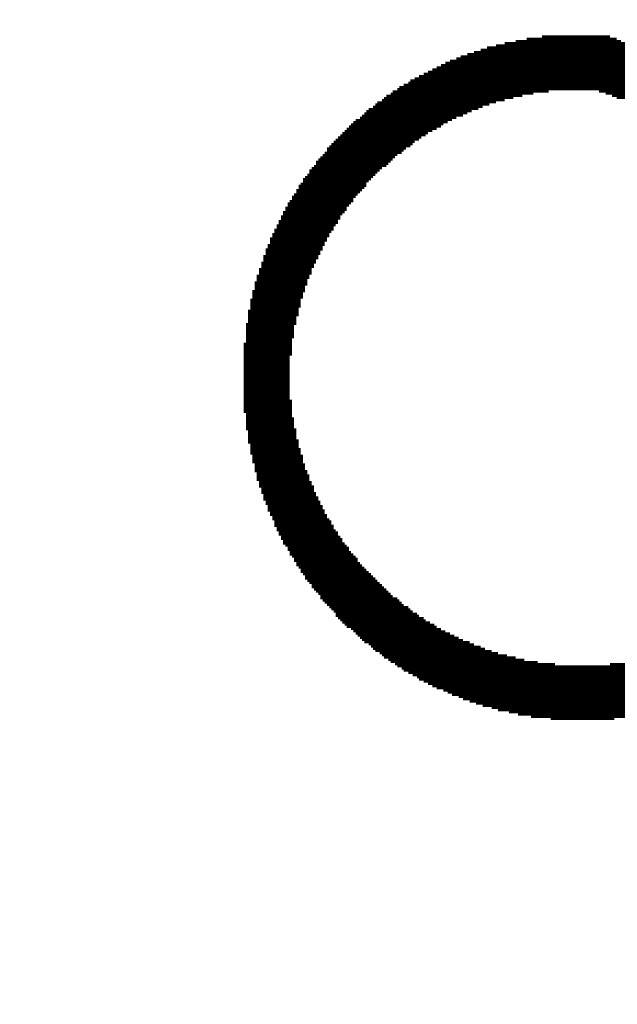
# Model space of a CAD drawing. Header units: millimetres. Extents: x 861 to 1254, y -31 to 249.
# Tile 5 of 49: x 935 to 943, y 123 to 136. Entities that reach past the tile are written whole.
import ezdxf

# ---------------------------------------------------------------- set-up
doc = ezdxf.new("R2010")
doc.units = ezdxf.units.MM
doc.header["$LTSCALE"] = 32.67
doc.header["$PDMODE"] = 3
doc.header["$PDSIZE"] = 0.3125
doc.layers.get('0').update_dxf_attribs({"linetype": 'CONTINUOUS'})
doc.layers.get('Defpoints').update_dxf_attribs({"linetype": 'CONTINUOUS'})
doc.layers.add('尺寸標柱線', color=3, linetype='CONTINUOUS', lineweight=15)
doc.styles.get("Standard").update_dxf_attribs({"font": 'times.ttf', "width": 0.8})
doc.dimstyles.new('ISO-25(2)', dxfattribs={"dimtxt": 3, "dimasz": 2.5, "dimexe": 1, "dimexo": 1, "dimgap": 1, "dimtad": 1, "dimlfac": 0.666667, "dimdsep": 46, "dimtxsty": 'Standard', "dimcen": 2.5, "dimclrd": 3, "dimclre": 3, "dimclrt": 2, "dimadec": 0, "dimazin": 2, "dimtfac": 1, "dimtmove": 0, "dimatfit": 3, "dimfxl": 0, "dimarcsym": 0})

# ---------------------------------------------------------------- blocks, each defined once
blk = doc.blocks.new('*D247')
at = {"layer": 'Defpoints', "color": 0}
for p in [(948.393, 182.277), (948.393, 171.59), (885.909, 94.342)]:
    blk.add_point(p, dxfattribs=at)
at = {"layer": '尺寸標柱線', "color": 3, "lineweight": -2}
blk.add_line((948.393, 172.59), (948.393, 191.058), dxfattribs=at)
at = {"layer": '尺寸標柱線', "color": 2, "insert": (945.863, 187.168), "char_height": 3, "attachment_point": 5, "rotation": 90}
blk.add_mtext('41.66', dxfattribs=at)
blk = doc.blocks.new('*D248')
at = {"layer": 'Defpoints', "color": 0}
for p in [(972.789, 182.318), (972.789, 150.847), (885.909, 94.342)]:
    blk.add_point(p, dxfattribs=at)
at = {"layer": '尺寸標柱線', "color": 3, "lineweight": -2}
blk.add_line((972.789, 151.847), (972.789, 190.975), dxfattribs=at)
at = {"layer": '尺寸標柱線', "color": 2, "insert": (970.259, 187.147), "char_height": 3, "attachment_point": 5, "rotation": 90}
blk.add_mtext('57.92', dxfattribs=at)
blk = doc.blocks.new('*D249')
at = {"layer": 'Defpoints', "color": 0}
for p in [(981.159, 184.186), (981.159, 171.59), (885.909, 94.342)]:
    blk.add_point(p, dxfattribs=at)
at = {"layer": '尺寸標柱線', "color": 3, "lineweight": -2}
blk.add_line((981.159, 172.59), (981.159, 191.002), dxfattribs=at)
at = {"layer": '尺寸標柱線', "color": 2, "insert": (978.629, 188.094), "char_height": 3, "attachment_point": 5, "rotation": 90}
blk.add_mtext('63.5', dxfattribs=at)
blk = doc.blocks.new('*D250')
at = {"layer": 'Defpoints', "color": 0}
for p in [(1015.449, 182.389), (1015.449, 171.59), (885.909, 94.342)]:
    blk.add_point(p, dxfattribs=at)
at = {"layer": '尺寸標柱線', "color": 3, "lineweight": -2}
blk.add_line((1015.449, 172.59), (1015.449, 191.011), dxfattribs=at)
at = {"layer": '尺寸標柱線', "color": 2, "insert": (1012.919, 187.2), "char_height": 3, "attachment_point": 5, "rotation": 90}
blk.add_mtext('86.36', dxfattribs=at)
blk = doc.blocks.new('*D251')
at = {"layer": 'Defpoints', "color": 0}
for p in [(1026.879, 182.233), (1026.879, 169.219), (885.909, 94.342)]:
    blk.add_point(p, dxfattribs=at)
at = {"layer": '尺寸標柱線', "color": 3, "lineweight": -2}
blk.add_line((1026.879, 170.219), (1026.879, 190.862), dxfattribs=at)
at = {"layer": '尺寸標柱線', "color": 2, "insert": (1024.349, 187.048), "char_height": 3, "attachment_point": 5, "rotation": 90}
blk.add_mtext('93.98', dxfattribs=at)
blk = doc.blocks.new('*D252')
at = {"layer": 'Defpoints', "color": 0}
for p in [(987.575, 182.283), (981.369, 139.507), (885.909, 94.342)]:
    blk.add_point(p, dxfattribs=at)
at = {"layer": '尺寸標柱線', "color": 3, "lineweight": -2}
for p, q in [((987.575, 177.283), (987.575, 190.982)), ((981.369, 172.283), (987.575, 177.283)), ((981.369, 140.507), (981.369, 172.283))]:
    blk.add_line(p, q, dxfattribs=at)
at = {"layer": '尺寸標柱線', "color": 2, "insert": (985.044, 187.133), "char_height": 3, "attachment_point": 5, "rotation": 90}
blk.add_mtext('63.64', dxfattribs=at)
blk = doc.blocks.new('*D255')
at = {"layer": 'Defpoints', "color": 0}
for p in [(1025.832, 168.171), (1046.741, 164.566), (885.909, 94.342)]:
    blk.add_point(p, dxfattribs=at)
at = {"layer": '尺寸標柱線', "color": 3, "lineweight": -2}
for p, q in [((1026.832, 168.171), (1036.741, 168.171)), ((1036.741, 168.171), (1041.741, 164.566)), ((1041.741, 164.566), (1055.512, 164.566))]:
    blk.add_line(p, q, dxfattribs=at)
at = {"layer": '尺寸標柱線', "color": 2, "insert": (1051.627, 167.097), "char_height": 3, "attachment_point": 5}
blk.add_mtext('49.22', dxfattribs=at)
blk = doc.blocks.new('*D256')
at = {"layer": 'Defpoints', "color": 0}
for p in [(1014.402, 170.542), (1048.716, 170.542), (885.909, 94.342)]:
    blk.add_point(p, dxfattribs=at)
at = {"layer": '尺寸標柱線', "color": 3, "lineweight": -2}
blk.add_line((1015.402, 170.542), (1055.544, 170.542), dxfattribs=at)
at = {"layer": '尺寸標柱線', "color": 2, "insert": (1052.63, 173.072), "char_height": 3, "attachment_point": 5}
blk.add_mtext('50.8', dxfattribs=at)
blk = doc.blocks.new('*D257')
at = {"layer": 'Defpoints', "color": 0}
for p in [(972.789, 150.847), (1046.724, 150.847), (885.909, 94.342)]:
    blk.add_point(p, dxfattribs=at)
at = {"layer": '尺寸標柱線', "color": 3, "lineweight": -2}
blk.add_line((973.789, 150.847), (1055.396, 150.847), dxfattribs=at)
at = {"layer": '尺寸標柱線', "color": 2, "insert": (1051.56, 153.377), "char_height": 3, "attachment_point": 5}
blk.add_mtext('37.67', dxfattribs=at)
blk = doc.blocks.new('*D258')
at = {"layer": 'Defpoints', "color": 0}
for p in [(981.849, 139.987), (1046.797, 139.987), (885.909, 94.342)]:
    blk.add_point(p, dxfattribs=at)
at = {"layer": '尺寸標柱線', "color": 3, "lineweight": -2}
blk.add_line((982.849, 139.987), (1055.333, 139.987), dxfattribs=at)
at = {"layer": '尺寸標柱線', "color": 2, "insert": (1051.565, 142.517), "char_height": 3, "attachment_point": 5}
blk.add_mtext('30.43', dxfattribs=at)

msp = doc.modelspace()

# ---------------------------------------------------------------- linework, layer by layer
at = {"color": 5}
for points in [[(943.136, 136.008, 0.152, 0.152, 0), (941.429, 136.008, 0.152, 0.152, 0)], [(941.581, 136.039, 0.152, 0.152, 0), (943.044, 136.039, 0.152, 0.152, 0)], [(941.733, 136.069, 0.152, 0.152, 0), (942.983, 136.069, 0.152, 0.152, 0)], [(942.892, 136.1, 0.152, 0.152, 0), (941.947, 136.1, 0.152, 0.152, 0)], [(943.471, 135.886, 0.152, 0.152, 0), (941.002, 135.886, 0.152, 0.152, 0)], [(941.093, 135.917, 0.152, 0.152, 0), (943.379, 135.917, 0.152, 0.152, 0)], [(943.288, 135.947, 0.152, 0.152, 0), (941.185, 135.947, 0.152, 0.152, 0)], [(941.307, 135.978, 0.152, 0.152, 0), (943.227, 135.978, 0.152, 0.152, 0)], [(940.606, 135.734, 0.152, 0.152, 0), (943.867, 135.734, 0.152, 0.152, 0)], [(943.806, 135.764, 0.152, 0.152, 0), (940.667, 135.764, 0.152, 0.152, 0)], [(940.758, 135.795, 0.152, 0.152, 0), (943.715, 135.795, 0.152, 0.152, 0)], [(943.623, 135.825, 0.152, 0.152, 0), (940.819, 135.825, 0.152, 0.152, 0)], [(940.91, 135.856, 0.152, 0.152, 0), (943.562, 135.856, 0.152, 0.152, 0)], [(940.362, 135.612, 0.152, 0.152, 0), (944.202, 135.612, 0.152, 0.152, 0)], [(944.141, 135.642, 0.152, 0.152, 0), (940.423, 135.642, 0.152, 0.152, 0)], [(940.484, 135.673, 0.152, 0.152, 0), (944.05, 135.673, 0.152, 0.152, 0)], [(943.958, 135.703, 0.152, 0.152, 0), (940.545, 135.703, 0.152, 0.152, 0)], [(942.038, 135.459, 0.152, 0.152, 0), (940.088, 135.459, 0.152, 0.152, 0)], [(940.118, 135.49, 0.152, 0.152, 0), (944.538, 135.49, 0.152, 0.152, 0)], [(944.477, 135.52, 0.152, 0.152, 0), (940.179, 135.52, 0.152, 0.152, 0)], [(940.24, 135.551, 0.152, 0.152, 0), (944.385, 135.551, 0.152, 0.152, 0)], [(944.294, 135.581, 0.152, 0.152, 0), (940.301, 135.581, 0.152, 0.152, 0)], [(942.739, 135.459, 0.152, 0.152, 0), (944.629, 135.459, 0.152, 0.152, 0)], [(941.429, 135.338, 0.152, 0.152, 0), (939.874, 135.338, 0.152, 0.152, 0)], [(939.935, 135.368, 0.152, 0.152, 0), (941.551, 135.368, 0.152, 0.152, 0)], [(941.672, 135.399, 0.152, 0.152, 0), (939.966, 135.399, 0.152, 0.152, 0)], [(940.027, 135.429, 0.152, 0.152, 0), (941.825, 135.429, 0.152, 0.152, 0)], [(944.72, 135.429, 0.152, 0.152, 0), (942.831, 135.429, 0.152, 0.152, 0)], [(942.922, 135.399, 0.152, 0.152, 0), (944.781, 135.399, 0.152, 0.152, 0)], [(944.873, 135.368, 0.152, 0.152, 0), (942.983, 135.368, 0.152, 0.152, 0)], [(941.063, 135.216, 0.152, 0.152, 0), (939.722, 135.216, 0.152, 0.152, 0)], [(939.752, 135.246, 0.152, 0.152, 0), (941.124, 135.246, 0.152, 0.152, 0)], [(941.215, 135.277, 0.152, 0.152, 0), (939.783, 135.277, 0.152, 0.152, 0)], [(939.844, 135.307, 0.152, 0.152, 0), (941.307, 135.307, 0.152, 0.152, 0)], [(939.508, 135.063, 0.152, 0.152, 0), (940.697, 135.063, 0.152, 0.152, 0)], [(940.758, 135.094, 0.152, 0.152, 0), (939.539, 135.094, 0.152, 0.152, 0)], [(939.6, 135.124, 0.152, 0.152, 0), (940.85, 135.124, 0.152, 0.152, 0)], [(940.91, 135.155, 0.152, 0.152, 0), (939.63, 135.155, 0.152, 0.152, 0)], [(939.661, 135.185, 0.152, 0.152, 0), (940.971, 135.185, 0.152, 0.152, 0)], [(939.356, 134.941, 0.152, 0.152, 0), (940.484, 134.941, 0.152, 0.152, 0)], [(940.545, 134.972, 0.152, 0.152, 0), (939.417, 134.972, 0.152, 0.152, 0)], [(939.447, 135.002, 0.152, 0.152, 0), (940.575, 135.002, 0.152, 0.152, 0)], [(940.636, 135.033, 0.152, 0.152, 0), (939.478, 135.033, 0.152, 0.152, 0)], [(940.24, 134.789, 0.152, 0.152, 0), (939.204, 134.789, 0.152, 0.152, 0)], [(939.234, 134.819, 0.152, 0.152, 0), (940.27, 134.819, 0.152, 0.152, 0)], [(940.331, 134.85, 0.152, 0.152, 0), (939.265, 134.85, 0.152, 0.152, 0)], [(939.295, 134.88, 0.152, 0.152, 0), (940.362, 134.88, 0.152, 0.152, 0)], [(940.423, 134.911, 0.152, 0.152, 0), (939.326, 134.911, 0.152, 0.152, 0)], [(940.057, 134.667, 0.152, 0.152, 0), (939.082, 134.667, 0.152, 0.152, 0)], [(939.112, 134.697, 0.152, 0.152, 0), (940.118, 134.697, 0.152, 0.152, 0)], [(940.148, 134.728, 0.152, 0.152, 0), (939.143, 134.728, 0.152, 0.152, 0)], [(939.173, 134.758, 0.152, 0.152, 0), (940.179, 134.758, 0.152, 0.152, 0)], [(939.905, 134.545, 0.152, 0.152, 0), (938.96, 134.545, 0.152, 0.152, 0)], [(938.96, 134.515, 0.152, 0.152, 0), (939.874, 134.515, 0.152, 0.152, 0)], [(938.99, 134.576, 0.152, 0.152, 0), (939.935, 134.576, 0.152, 0.152, 0)], [(939.996, 134.606, 0.152, 0.152, 0), (939.021, 134.606, 0.152, 0.152, 0)], [(939.051, 134.637, 0.152, 0.152, 0), (940.027, 134.637, 0.152, 0.152, 0)], [(938.838, 134.393, 0.152, 0.152, 0), (939.722, 134.393, 0.152, 0.152, 0)], [(939.783, 134.423, 0.152, 0.152, 0), (938.868, 134.423, 0.152, 0.152, 0)], [(938.899, 134.454, 0.152, 0.152, 0), (939.813, 134.454, 0.152, 0.152, 0)], [(939.844, 134.484, 0.152, 0.152, 0), (938.929, 134.484, 0.152, 0.152, 0)], [(939.569, 134.24, 0.152, 0.152, 0), (938.716, 134.24, 0.152, 0.152, 0)], [(938.746, 134.271, 0.152, 0.152, 0), (939.6, 134.271, 0.152, 0.152, 0)], [(939.63, 134.301, 0.152, 0.152, 0), (938.777, 134.301, 0.152, 0.152, 0)], [(939.691, 134.362, 0.152, 0.152, 0), (938.807, 134.362, 0.152, 0.152, 0)], [(938.807, 134.332, 0.152, 0.152, 0), (939.661, 134.332, 0.152, 0.152, 0)], [(939.478, 134.118, 0.152, 0.152, 0), (938.624, 134.118, 0.152, 0.152, 0)], [(938.655, 134.149, 0.152, 0.152, 0), (939.508, 134.149, 0.152, 0.152, 0)], [(939.508, 134.179, 0.152, 0.152, 0), (938.685, 134.179, 0.152, 0.152, 0)], [(938.716, 134.21, 0.152, 0.152, 0), (939.539, 134.21, 0.152, 0.152, 0)], [(938.533, 133.966, 0.152, 0.152, 0), (939.326, 133.966, 0.152, 0.152, 0)], [(938.564, 134.027, 0.152, 0.152, 0), (939.386, 134.027, 0.152, 0.152, 0)], [(939.356, 133.996, 0.152, 0.152, 0), (938.564, 133.996, 0.152, 0.152, 0)], [(939.417, 134.057, 0.152, 0.152, 0), (938.594, 134.057, 0.152, 0.152, 0)], [(938.624, 134.088, 0.152, 0.152, 0), (939.447, 134.088, 0.152, 0.152, 0)], [(939.265, 133.875, 0.152, 0.152, 0), (938.472, 133.875, 0.152, 0.152, 0)], [(938.472, 133.844, 0.152, 0.152, 0), (939.234, 133.844, 0.152, 0.152, 0)], [(938.503, 133.905, 0.152, 0.152, 0), (939.295, 133.905, 0.152, 0.152, 0)], [(939.326, 133.935, 0.152, 0.152, 0), (938.533, 133.935, 0.152, 0.152, 0)], [(938.381, 133.722, 0.152, 0.152, 0), (939.143, 133.722, 0.152, 0.152, 0)], [(939.143, 133.692, 0.152, 0.152, 0), (938.381, 133.692, 0.152, 0.152, 0)], [(938.411, 133.783, 0.152, 0.152, 0), (939.204, 133.783, 0.152, 0.152, 0)], [(939.173, 133.753, 0.152, 0.152, 0), (938.411, 133.753, 0.152, 0.152, 0)], [(939.234, 133.814, 0.152, 0.152, 0), (938.442, 133.814, 0.152, 0.152, 0)], [(938.32, 133.6, 0.152, 0.152, 0), (939.082, 133.6, 0.152, 0.152, 0)], [(939.051, 133.57, 0.152, 0.152, 0), (938.32, 133.57, 0.152, 0.152, 0)], [(938.35, 133.661, 0.152, 0.152, 0), (939.112, 133.661, 0.152, 0.152, 0)], [(939.112, 133.631, 0.152, 0.152, 0), (938.35, 133.631, 0.152, 0.152, 0)], [(938.228, 133.417, 0.152, 0.152, 0), (938.96, 133.417, 0.152, 0.152, 0)], [(938.259, 133.478, 0.152, 0.152, 0), (938.99, 133.478, 0.152, 0.152, 0)], [(938.99, 133.448, 0.152, 0.152, 0), (938.259, 133.448, 0.152, 0.152, 0)], [(938.289, 133.539, 0.152, 0.152, 0), (939.051, 133.539, 0.152, 0.152, 0)], [(939.021, 133.509, 0.152, 0.152, 0), (938.289, 133.509, 0.152, 0.152, 0)], [(938.167, 133.295, 0.152, 0.152, 0), (938.899, 133.295, 0.152, 0.152, 0)], [(938.198, 133.356, 0.152, 0.152, 0), (938.929, 133.356, 0.152, 0.152, 0)], [(938.929, 133.326, 0.152, 0.152, 0), (938.198, 133.326, 0.152, 0.152, 0)], [(938.96, 133.387, 0.152, 0.152, 0), (938.228, 133.387, 0.152, 0.152, 0)], [(938.838, 133.143, 0.152, 0.152, 0), (938.106, 133.143, 0.152, 0.152, 0)], [(938.868, 133.204, 0.152, 0.152, 0), (938.137, 133.204, 0.152, 0.152, 0)], [(938.137, 133.173, 0.152, 0.152, 0), (938.838, 133.173, 0.152, 0.152, 0)], [(938.899, 133.265, 0.152, 0.152, 0), (938.167, 133.265, 0.152, 0.152, 0)], [(938.167, 133.234, 0.152, 0.152, 0), (938.868, 133.234, 0.152, 0.152, 0)], [(938.076, 133.052, 0.152, 0.152, 0), (938.777, 133.052, 0.152, 0.152, 0)], [(938.777, 133.021, 0.152, 0.152, 0), (938.076, 133.021, 0.152, 0.152, 0)], [(938.106, 133.113, 0.152, 0.152, 0), (938.807, 133.113, 0.152, 0.152, 0)], [(938.807, 133.082, 0.152, 0.152, 0), (938.106, 133.082, 0.152, 0.152, 0)], [(938.015, 132.869, 0.152, 0.152, 0), (938.716, 132.869, 0.152, 0.152, 0)], [(938.746, 132.96, 0.152, 0.152, 0), (938.045, 132.96, 0.152, 0.152, 0)], [(938.045, 132.93, 0.152, 0.152, 0), (938.746, 132.93, 0.152, 0.152, 0)], [(938.716, 132.899, 0.152, 0.152, 0), (938.045, 132.899, 0.152, 0.152, 0)], [(938.076, 132.991, 0.152, 0.152, 0), (938.746, 132.991, 0.152, 0.152, 0)], [(938.685, 132.777, 0.152, 0.152, 0), (937.984, 132.777, 0.152, 0.152, 0)], [(937.984, 132.747, 0.152, 0.152, 0), (938.655, 132.747, 0.152, 0.152, 0)], [(938.685, 132.838, 0.152, 0.152, 0), (938.015, 132.838, 0.152, 0.152, 0)], [(938.015, 132.808, 0.152, 0.152, 0), (938.685, 132.808, 0.152, 0.152, 0)], [(937.954, 132.686, 0.152, 0.152, 0), (938.655, 132.686, 0.152, 0.152, 0)], [(938.624, 132.655, 0.152, 0.152, 0), (937.954, 132.655, 0.152, 0.152, 0)], [(937.954, 132.625, 0.152, 0.152, 0), (938.624, 132.625, 0.152, 0.152, 0)], [(938.624, 132.594, 0.152, 0.152, 0), (937.954, 132.594, 0.152, 0.152, 0)], [(938.655, 132.716, 0.152, 0.152, 0), (937.984, 132.716, 0.152, 0.152, 0)], [(937.923, 132.564, 0.152, 0.152, 0), (938.594, 132.564, 0.152, 0.152, 0)], [(938.594, 132.533, 0.152, 0.152, 0), (937.923, 132.533, 0.152, 0.152, 0)], [(937.923, 132.503, 0.152, 0.152, 0), (938.594, 132.503, 0.152, 0.152, 0)], [(938.594, 132.472, 0.152, 0.152, 0), (937.923, 132.472, 0.152, 0.152, 0)], [(937.893, 132.442, 0.152, 0.152, 0), (938.564, 132.442, 0.152, 0.152, 0)], [(938.564, 132.411, 0.152, 0.152, 0), (937.893, 132.411, 0.152, 0.152, 0)], [(937.893, 132.381, 0.152, 0.152, 0), (938.564, 132.381, 0.152, 0.152, 0)], [(938.564, 132.351, 0.152, 0.152, 0), (937.893, 132.351, 0.152, 0.152, 0)], [(937.893, 132.32, 0.152, 0.152, 0), (938.533, 132.32, 0.152, 0.152, 0)], [(938.533, 132.29, 0.152, 0.152, 0), (937.862, 132.29, 0.152, 0.152, 0)], [(937.862, 132.259, 0.152, 0.152, 0), (938.533, 132.259, 0.152, 0.152, 0)], [(938.533, 132.229, 0.152, 0.152, 0), (937.862, 132.229, 0.152, 0.152, 0)], [(937.862, 132.198, 0.152, 0.152, 0), (938.503, 132.198, 0.152, 0.152, 0)], [(937.832, 132.107, 0.152, 0.152, 0), (938.503, 132.107, 0.152, 0.152, 0)], [(938.503, 132.076, 0.152, 0.152, 0), (937.832, 132.076, 0.152, 0.152, 0)], [(937.832, 132.046, 0.152, 0.152, 0), (938.503, 132.046, 0.152, 0.152, 0)], [(938.503, 132.168, 0.152, 0.152, 0), (937.862, 132.168, 0.152, 0.152, 0)], [(937.862, 132.137, 0.152, 0.152, 0), (938.503, 132.137, 0.152, 0.152, 0)], [(938.472, 132.015, 0.152, 0.152, 0), (937.832, 132.015, 0.152, 0.152, 0)], [(937.832, 131.985, 0.152, 0.152, 0), (938.472, 131.985, 0.152, 0.152, 0)], [(938.472, 131.954, 0.152, 0.152, 0), (937.832, 131.954, 0.152, 0.152, 0)], [(937.832, 131.924, 0.152, 0.152, 0), (938.472, 131.924, 0.152, 0.152, 0)], [(938.472, 131.832, 0.152, 0.152, 0), (937.802, 131.832, 0.152, 0.152, 0)], [(937.802, 131.802, 0.152, 0.152, 0), (938.472, 131.802, 0.152, 0.152, 0)], [(938.442, 131.771, 0.152, 0.152, 0), (937.802, 131.771, 0.152, 0.152, 0)], [(938.472, 131.893, 0.152, 0.152, 0), (937.832, 131.893, 0.152, 0.152, 0)], [(937.832, 131.863, 0.152, 0.152, 0), (938.472, 131.863, 0.152, 0.152, 0)], [(937.802, 131.741, 0.152, 0.152, 0), (938.442, 131.741, 0.152, 0.152, 0)], [(938.442, 131.71, 0.152, 0.152, 0), (937.802, 131.71, 0.152, 0.152, 0)], [(937.802, 131.68, 0.152, 0.152, 0), (938.442, 131.68, 0.152, 0.152, 0)], [(938.442, 131.649, 0.152, 0.152, 0), (937.802, 131.649, 0.152, 0.152, 0)], [(937.802, 131.619, 0.152, 0.152, 0), (938.442, 131.619, 0.152, 0.152, 0)], [(938.442, 131.589, 0.152, 0.152, 0), (937.802, 131.589, 0.152, 0.152, 0)], [(937.802, 131.558, 0.152, 0.152, 0), (938.442, 131.558, 0.152, 0.152, 0)], [(938.442, 131.528, 0.152, 0.152, 0), (937.802, 131.528, 0.152, 0.152, 0)], [(937.802, 131.497, 0.152, 0.152, 0), (938.442, 131.497, 0.152, 0.152, 0)], [(938.442, 131.467, 0.152, 0.152, 0), (937.802, 131.467, 0.152, 0.152, 0)], [(937.802, 131.436, 0.152, 0.152, 0), (938.442, 131.436, 0.152, 0.152, 0)], [(938.442, 131.406, 0.152, 0.152, 0), (937.802, 131.406, 0.152, 0.152, 0)], [(937.802, 131.375, 0.152, 0.152, 0), (938.442, 131.375, 0.152, 0.152, 0)], [(938.442, 131.345, 0.152, 0.152, 0), (937.802, 131.345, 0.152, 0.152, 0)], [(937.802, 131.314, 0.152, 0.152, 0), (938.442, 131.314, 0.152, 0.152, 0)], [(938.442, 131.284, 0.152, 0.152, 0), (937.802, 131.284, 0.152, 0.152, 0)], [(937.802, 131.253, 0.152, 0.152, 0), (938.442, 131.253, 0.152, 0.152, 0)], [(938.442, 131.223, 0.152, 0.152, 0), (937.802, 131.223, 0.152, 0.152, 0)], [(937.802, 131.192, 0.152, 0.152, 0), (938.442, 131.192, 0.152, 0.152, 0)], [(938.442, 131.162, 0.152, 0.152, 0), (937.802, 131.162, 0.152, 0.152, 0)], [(937.802, 131.131, 0.152, 0.152, 0), (938.442, 131.131, 0.152, 0.152, 0)], [(938.442, 131.101, 0.152, 0.152, 0), (937.802, 131.101, 0.152, 0.152, 0)], [(937.802, 131.07, 0.152, 0.152, 0), (938.442, 131.07, 0.152, 0.152, 0)], [(938.472, 131.04, 0.152, 0.152, 0), (937.802, 131.04, 0.152, 0.152, 0)], [(937.802, 131.009, 0.152, 0.152, 0), (938.472, 131.009, 0.152, 0.152, 0)], [(938.472, 130.979, 0.152, 0.152, 0), (937.832, 130.979, 0.152, 0.152, 0)], [(937.832, 130.948, 0.152, 0.152, 0), (938.472, 130.948, 0.152, 0.152, 0)], [(938.472, 130.918, 0.152, 0.152, 0), (937.832, 130.918, 0.152, 0.152, 0)], [(937.832, 130.887, 0.152, 0.152, 0), (938.472, 130.887, 0.152, 0.152, 0)], [(938.472, 130.857, 0.152, 0.152, 0), (937.832, 130.857, 0.152, 0.152, 0)], [(937.832, 130.827, 0.152, 0.152, 0), (938.472, 130.827, 0.152, 0.152, 0)], [(938.503, 130.796, 0.152, 0.152, 0), (937.832, 130.796, 0.152, 0.152, 0)], [(937.832, 130.766, 0.152, 0.152, 0), (938.503, 130.766, 0.152, 0.152, 0)], [(938.503, 130.735, 0.152, 0.152, 0), (937.862, 130.735, 0.152, 0.152, 0)], [(937.862, 130.705, 0.152, 0.152, 0), (938.503, 130.705, 0.152, 0.152, 0)], [(938.503, 130.674, 0.152, 0.152, 0), (937.862, 130.674, 0.152, 0.152, 0)], [(937.862, 130.644, 0.152, 0.152, 0), (938.533, 130.644, 0.152, 0.152, 0)], [(938.533, 130.613, 0.152, 0.152, 0), (937.862, 130.613, 0.152, 0.152, 0)], [(937.862, 130.583, 0.152, 0.152, 0), (938.533, 130.583, 0.152, 0.152, 0)], [(938.533, 130.552, 0.152, 0.152, 0), (937.893, 130.552, 0.152, 0.152, 0)], [(937.893, 130.522, 0.152, 0.152, 0), (938.533, 130.522, 0.152, 0.152, 0)], [(937.893, 130.491, 0.152, 0.152, 0), (938.564, 130.491, 0.152, 0.152, 0)], [(938.564, 130.461, 0.152, 0.152, 0), (937.893, 130.461, 0.152, 0.152, 0)], [(937.893, 130.43, 0.152, 0.152, 0), (938.564, 130.43, 0.152, 0.152, 0)], [(938.564, 130.4, 0.152, 0.152, 0), (937.923, 130.4, 0.152, 0.152, 0)], [(937.923, 130.369, 0.152, 0.152, 0), (938.594, 130.369, 0.152, 0.152, 0)], [(938.594, 130.339, 0.152, 0.152, 0), (937.923, 130.339, 0.152, 0.152, 0)], [(937.923, 130.308, 0.152, 0.152, 0), (938.594, 130.308, 0.152, 0.152, 0)], [(938.624, 130.278, 0.152, 0.152, 0), (937.954, 130.278, 0.152, 0.152, 0)], [(937.954, 130.247, 0.152, 0.152, 0), (938.624, 130.247, 0.152, 0.152, 0)], [(938.624, 130.217, 0.152, 0.152, 0), (937.954, 130.217, 0.152, 0.152, 0)], [(937.954, 130.186, 0.152, 0.152, 0), (938.624, 130.186, 0.152, 0.152, 0)], [(938.655, 130.156, 0.152, 0.152, 0), (937.984, 130.156, 0.152, 0.152, 0)], [(937.984, 130.125, 0.152, 0.152, 0), (938.655, 130.125, 0.152, 0.152, 0)], [(938.655, 130.095, 0.152, 0.152, 0), (937.984, 130.095, 0.152, 0.152, 0)], [(937.984, 130.065, 0.152, 0.152, 0), (938.685, 130.065, 0.152, 0.152, 0)], [(938.685, 130.034, 0.152, 0.152, 0), (938.015, 130.034, 0.152, 0.152, 0)], [(938.015, 130.004, 0.152, 0.152, 0), (938.716, 130.004, 0.152, 0.152, 0)], [(938.716, 129.973, 0.152, 0.152, 0), (938.015, 129.973, 0.152, 0.152, 0)], [(938.045, 129.943, 0.152, 0.152, 0), (938.716, 129.943, 0.152, 0.152, 0)], [(938.746, 129.912, 0.152, 0.152, 0), (938.045, 129.912, 0.152, 0.152, 0)], [(938.045, 129.882, 0.152, 0.152, 0), (938.746, 129.882, 0.152, 0.152, 0)], [(938.777, 129.851, 0.152, 0.152, 0), (938.076, 129.851, 0.152, 0.152, 0)], [(938.076, 129.821, 0.152, 0.152, 0), (938.777, 129.821, 0.152, 0.152, 0)], [(938.777, 129.79, 0.152, 0.152, 0), (938.076, 129.79, 0.152, 0.152, 0)], [(938.106, 129.76, 0.152, 0.152, 0), (938.807, 129.76, 0.152, 0.152, 0)], [(938.807, 129.729, 0.152, 0.152, 0), (938.106, 129.729, 0.152, 0.152, 0)], [(938.137, 129.699, 0.152, 0.152, 0), (938.838, 129.699, 0.152, 0.152, 0)], [(938.838, 129.668, 0.152, 0.152, 0), (938.137, 129.668, 0.152, 0.152, 0)], [(938.137, 129.638, 0.152, 0.152, 0), (938.868, 129.638, 0.152, 0.152, 0)], [(938.868, 129.607, 0.152, 0.152, 0), (938.167, 129.607, 0.152, 0.152, 0)], [(938.167, 129.577, 0.152, 0.152, 0), (938.899, 129.577, 0.152, 0.152, 0)], [(938.198, 129.546, 0.152, 0.152, 0), (938.899, 129.546, 0.152, 0.152, 0)], [(938.929, 129.516, 0.152, 0.152, 0), (938.198, 129.516, 0.152, 0.152, 0)], [(938.929, 129.485, 0.152, 0.152, 0), (938.228, 129.485, 0.152, 0.152, 0)], [(938.228, 129.455, 0.152, 0.152, 0), (938.96, 129.455, 0.152, 0.152, 0)], [(938.96, 129.424, 0.152, 0.152, 0), (938.228, 129.424, 0.152, 0.152, 0)], [(938.259, 129.394, 0.152, 0.152, 0), (938.99, 129.394, 0.152, 0.152, 0)], [(939.021, 129.363, 0.152, 0.152, 0), (938.259, 129.363, 0.152, 0.152, 0)], [(938.289, 129.333, 0.152, 0.152, 0), (939.021, 129.333, 0.152, 0.152, 0)], [(939.051, 129.303, 0.152, 0.152, 0), (938.289, 129.303, 0.152, 0.152, 0)], [(938.32, 129.272, 0.152, 0.152, 0), (939.051, 129.272, 0.152, 0.152, 0)], [(939.082, 129.242, 0.152, 0.152, 0), (938.32, 129.242, 0.152, 0.152, 0)], [(938.35, 129.211, 0.152, 0.152, 0), (939.112, 129.211, 0.152, 0.152, 0)], [(939.112, 129.181, 0.152, 0.152, 0), (938.35, 129.181, 0.152, 0.152, 0)], [(938.381, 129.15, 0.152, 0.152, 0), (939.143, 129.15, 0.152, 0.152, 0)], [(939.173, 129.12, 0.152, 0.152, 0), (938.411, 129.12, 0.152, 0.152, 0)], [(938.411, 129.089, 0.152, 0.152, 0), (939.173, 129.089, 0.152, 0.152, 0)], [(939.204, 129.059, 0.152, 0.152, 0), (938.442, 129.059, 0.152, 0.152, 0)], [(938.442, 129.028, 0.152, 0.152, 0), (939.234, 129.028, 0.152, 0.152, 0)], [(939.265, 128.998, 0.152, 0.152, 0), (938.472, 128.998, 0.152, 0.152, 0)], [(938.503, 128.967, 0.152, 0.152, 0), (939.265, 128.967, 0.152, 0.152, 0)], [(939.295, 128.937, 0.152, 0.152, 0), (938.503, 128.937, 0.152, 0.152, 0)], [(938.533, 128.906, 0.152, 0.152, 0), (939.326, 128.906, 0.152, 0.152, 0)], [(939.356, 128.876, 0.152, 0.152, 0), (938.533, 128.876, 0.152, 0.152, 0)], [(938.564, 128.845, 0.152, 0.152, 0), (939.386, 128.845, 0.152, 0.152, 0)], [(939.386, 128.815, 0.152, 0.152, 0), (938.594, 128.815, 0.152, 0.152, 0)], [(938.594, 128.784, 0.152, 0.152, 0), (939.417, 128.784, 0.152, 0.152, 0)], [(939.447, 128.754, 0.152, 0.152, 0), (938.624, 128.754, 0.152, 0.152, 0)], [(938.655, 128.723, 0.152, 0.152, 0), (939.478, 128.723, 0.152, 0.152, 0)], [(939.508, 128.693, 0.152, 0.152, 0), (938.655, 128.693, 0.152, 0.152, 0)], [(938.685, 128.662, 0.152, 0.152, 0), (939.539, 128.662, 0.152, 0.152, 0)], [(939.569, 128.632, 0.152, 0.152, 0), (938.716, 128.632, 0.152, 0.152, 0)], [(938.746, 128.601, 0.152, 0.152, 0), (939.6, 128.601, 0.152, 0.152, 0)], [(939.63, 128.571, 0.152, 0.152, 0), (938.746, 128.571, 0.152, 0.152, 0)], [(938.777, 128.541, 0.152, 0.152, 0), (939.661, 128.541, 0.152, 0.152, 0)], [(939.691, 128.51, 0.152, 0.152, 0), (938.807, 128.51, 0.152, 0.152, 0)], [(938.838, 128.48, 0.152, 0.152, 0), (939.722, 128.48, 0.152, 0.152, 0)], [(939.752, 128.449, 0.152, 0.152, 0), (938.868, 128.449, 0.152, 0.152, 0)], [(938.868, 128.419, 0.152, 0.152, 0), (939.783, 128.419, 0.152, 0.152, 0)], [(939.813, 128.388, 0.152, 0.152, 0), (938.899, 128.388, 0.152, 0.152, 0)], [(938.929, 128.358, 0.152, 0.152, 0), (939.844, 128.358, 0.152, 0.152, 0)], [(939.874, 128.327, 0.152, 0.152, 0), (938.96, 128.327, 0.152, 0.152, 0)], [(938.99, 128.297, 0.152, 0.152, 0), (939.935, 128.297, 0.152, 0.152, 0)], [(939.966, 128.266, 0.152, 0.152, 0), (939.021, 128.266, 0.152, 0.152, 0)], [(939.051, 128.236, 0.152, 0.152, 0), (939.996, 128.236, 0.152, 0.152, 0)], [(940.027, 128.205, 0.152, 0.152, 0), (939.082, 128.205, 0.152, 0.152, 0)], [(939.082, 128.175, 0.152, 0.152, 0), (940.088, 128.175, 0.152, 0.152, 0)], [(940.118, 128.144, 0.152, 0.152, 0), (939.112, 128.144, 0.152, 0.152, 0)], [(939.143, 128.114, 0.152, 0.152, 0), (940.148, 128.114, 0.152, 0.152, 0)], [(940.209, 128.083, 0.152, 0.152, 0), (939.173, 128.083, 0.152, 0.152, 0)], [(939.204, 128.053, 0.152, 0.152, 0), (940.24, 128.053, 0.152, 0.152, 0)], [(940.301, 128.022, 0.152, 0.152, 0), (939.234, 128.022, 0.152, 0.152, 0)], [(939.295, 127.992, 0.152, 0.152, 0), (940.331, 127.992, 0.152, 0.152, 0)], [(940.392, 127.961, 0.152, 0.152, 0), (939.326, 127.961, 0.152, 0.152, 0)], [(939.356, 127.931, 0.152, 0.152, 0), (940.453, 127.931, 0.152, 0.152, 0)], [(940.484, 127.9, 0.152, 0.152, 0), (939.386, 127.9, 0.152, 0.152, 0)], [(939.417, 127.87, 0.152, 0.152, 0), (940.545, 127.87, 0.152, 0.152, 0)], [(940.606, 127.839, 0.152, 0.152, 0), (939.447, 127.839, 0.152, 0.152, 0)], [(939.478, 127.809, 0.152, 0.152, 0), (940.667, 127.809, 0.152, 0.152, 0)], [(940.728, 127.779, 0.152, 0.152, 0), (939.539, 127.779, 0.152, 0.152, 0)], [(939.569, 127.748, 0.152, 0.152, 0), (940.789, 127.748, 0.152, 0.152, 0)], [(940.85, 127.718, 0.152, 0.152, 0), (939.6, 127.718, 0.152, 0.152, 0)], [(939.63, 127.687, 0.152, 0.152, 0), (940.941, 127.687, 0.152, 0.152, 0)], [(941.002, 127.657, 0.152, 0.152, 0), (939.691, 127.657, 0.152, 0.152, 0)], [(939.722, 127.626, 0.152, 0.152, 0), (941.093, 127.626, 0.152, 0.152, 0)], [(941.154, 127.596, 0.152, 0.152, 0), (939.752, 127.596, 0.152, 0.152, 0)], [(939.813, 127.565, 0.152, 0.152, 0), (941.246, 127.565, 0.152, 0.152, 0)], [(941.337, 127.535, 0.152, 0.152, 0), (939.844, 127.535, 0.152, 0.152, 0)], [(939.905, 127.504, 0.152, 0.152, 0), (941.459, 127.504, 0.152, 0.152, 0)], [(941.581, 127.474, 0.152, 0.152, 0), (939.935, 127.474, 0.152, 0.152, 0)], [(939.996, 127.443, 0.152, 0.152, 0), (941.703, 127.443, 0.152, 0.152, 0)], [(941.886, 127.413, 0.152, 0.152, 0), (940.027, 127.413, 0.152, 0.152, 0)], [(940.088, 127.382, 0.152, 0.152, 0), (942.13, 127.382, 0.152, 0.152, 0)], [(944.873, 127.352, 0.152, 0.152, 0), (940.148, 127.352, 0.152, 0.152, 0)], [(940.209, 127.321, 0.152, 0.152, 0), (944.812, 127.321, 0.152, 0.152, 0)], [(944.751, 127.291, 0.152, 0.152, 0), (940.24, 127.291, 0.152, 0.152, 0)], [(940.301, 127.26, 0.152, 0.152, 0), (944.69, 127.26, 0.152, 0.152, 0)], [(942.892, 127.382, 0.152, 0.152, 0), (944.903, 127.382, 0.152, 0.152, 0)], [(944.629, 127.23, 0.152, 0.152, 0), (940.362, 127.23, 0.152, 0.152, 0)], [(940.423, 127.199, 0.152, 0.152, 0), (944.568, 127.199, 0.152, 0.152, 0)], [(944.507, 127.169, 0.152, 0.152, 0), (940.484, 127.169, 0.152, 0.152, 0)], [(940.575, 127.138, 0.152, 0.152, 0), (944.446, 127.138, 0.152, 0.152, 0)], [(944.385, 127.108, 0.152, 0.152, 0), (940.636, 127.108, 0.152, 0.152, 0)], [(940.697, 127.077, 0.152, 0.152, 0), (944.294, 127.077, 0.152, 0.152, 0)], [(944.233, 127.047, 0.152, 0.152, 0), (940.789, 127.047, 0.152, 0.152, 0)], [(940.85, 127.017, 0.152, 0.152, 0), (944.141, 127.017, 0.152, 0.152, 0)], [(944.05, 126.986, 0.152, 0.152, 0), (940.941, 126.986, 0.152, 0.152, 0)], [(941.032, 126.956, 0.152, 0.152, 0), (943.958, 126.956, 0.152, 0.152, 0)], [(943.867, 126.925, 0.152, 0.152, 0), (941.124, 126.925, 0.152, 0.152, 0)], [(941.246, 126.895, 0.152, 0.152, 0), (943.776, 126.895, 0.152, 0.152, 0)], [(943.654, 126.864, 0.152, 0.152, 0), (941.337, 126.864, 0.152, 0.152, 0)], [(941.49, 126.834, 0.152, 0.152, 0), (943.532, 126.834, 0.152, 0.152, 0)], [(943.379, 126.803, 0.152, 0.152, 0), (941.612, 126.803, 0.152, 0.152, 0)], [(941.794, 126.773, 0.152, 0.152, 0), (943.196, 126.773, 0.152, 0.152, 0)], [(942.953, 126.742, 0.152, 0.152, 0), (942.069, 126.742, 0.152, 0.152, 0)]]:
    msp.add_lwpolyline(points, format="xyseb", dxfattribs=at)

# ---------------------------------------------------------------- dimensions: what is measured, and where the dimension line sits
at = {"layer": '尺寸標柱線'}
for feature_location, offset, dtype, picture, middle in [((1015.449, 171.59), (0, 10.799), 1, '*D250', (1012.919, 187.2)), ((948.393, 171.59), (0, 10.687), 1, '*D247', (945.863, 187.168)), ((972.789, 150.847), (0, 31.471), 1, '*D248', (970.259, 187.147)), ((981.369, 139.507), (6.205, 42.776), 1, '*D252', (985.044, 187.133)), ((1026.879, 169.219), (0, 13.014), 1, '*D251', (1024.349, 187.048)), ((981.159, 171.59), (0, 12.596), 1, '*D249', (978.629, 188.094)), ((1014.402, 170.542), (34.315, 0), 0, '*D256', (1052.63, 173.072)), ((1025.832, 168.171), (20.909, -3.605), 0, '*D255', (1051.627, 167.097)), ((972.789, 150.847), (73.935, 0), 0, '*D257', (1051.56, 153.377)), ((981.849, 139.987), (64.948, 0), 0, '*D258', (1051.565, 142.517))]:
    dim = msp.add_ordinate_dim(feature_location=feature_location, offset=offset, dtype=dtype, origin=(885.909, 94.342), dimstyle='ISO-25(2)', dxfattribs=at)
    dim.commit()
    dim.dimension.update_dxf_attribs({"geometry": picture, "text_midpoint": middle})

doc.saveas('drawing.dxf')
